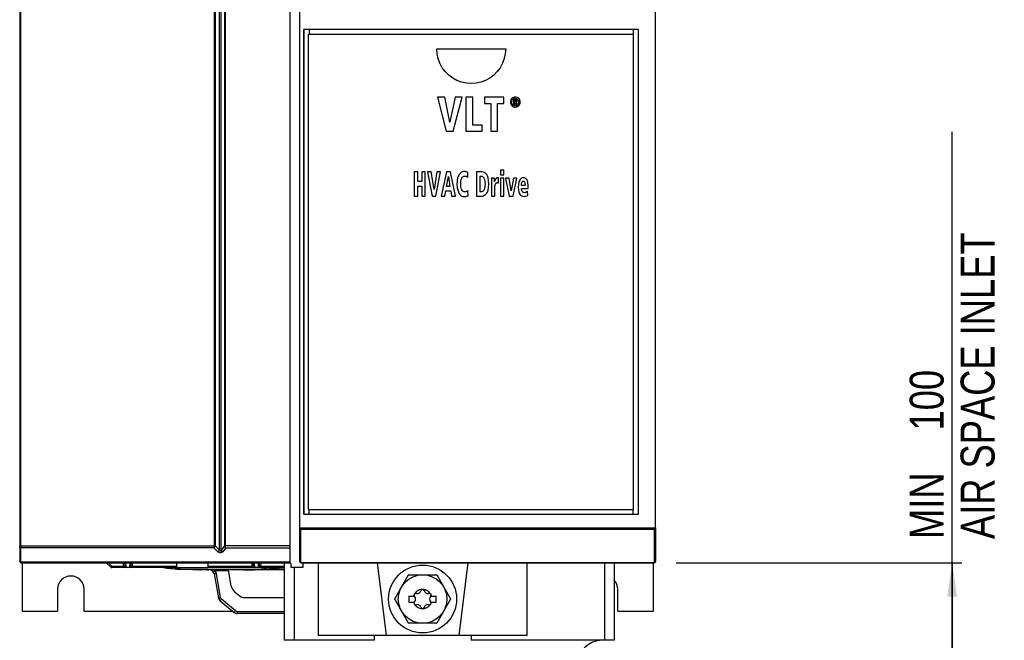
# Model space of a CAD drawing. Extents: x 0 to 594, y 0 to 420.
# Tile 3 of 38: x 54 to 155, y 149 to 213. Entities that reach past the tile are written whole.
import ezdxf

# ---------------------------------------------------------------- set-up
doc = ezdxf.new("R2010")
doc.units = 0
doc.header["$LTSCALE"] = 32.67
doc.layers.get('0').update_dxf_attribs({"linetype": 'CONTINUOUS'})
doc.styles.get("Standard").update_dxf_attribs({"font": 'txt', "width": 0.8})
doc.dimstyles.get("Standard").update_dxf_attribs({"dimtxt": 2.5, "dimasz": 2.5, "dimexe": 1.25, "dimexo": 0.625, "dimtad": 1, "dimcen": 2.5, "dimazin": 3, "dimtfac": 1, "dimtmove": 0, "dimatfit": 3})

# ---------------------------------------------------------------- blocks, each defined once
blk = doc.blocks.new('_FILLED')
at = {"color": 0, "linetype": 'BYBLOCK'}
blk.add_solid([(0, 0), (-1, 0.143), (-1, -0.143)], dxfattribs=at)
blk = doc.blocks.new('*D1')
at = {"color": 2, "linetype": 'CONTINUOUS'}
for p, q in [((149.99, 131.78), (149.99, 201.17)), ((121.55, 156.73), (150.99, 156.73)), ((149.99, 156.73), (149.99, 131.78)), ((149.99, 106.83), (149.99, 131.78)), ((143.03, 106.83), (150.99, 106.83))]:
    blk.add_line(p, q, dxfattribs=at)
at = {"color": 2, "linetype": 'CONTINUOUS', "xscale": 3.5, "yscale": 3.5, "zscale": 3.5}
for p, rotation in [((149.99, 156.73), 90), ((149.99, 106.83), 270)]:
    blk.add_blockref('_FILLED', p, dxfattribs=dict(at, rotation=rotation))
at = {"color": 5, "linetype": 'CONTINUOUS', "width": 0.8}
for s, p in [('AIR SPACE INLET', (154.36, 159.17)), ('100', (149.11, 170.37)), ('MIN ', (149.11, 159.17))]:
    blk.add_text(s, height=3.5, rotation=90, dxfattribs=at).set_placement(p)

msp = doc.modelspace()

# ---------------------------------------------------------------- linework, layer by layer
at = {"color": 7, "linetype": 'CONTINUOUS'}
for p, q in [((53.888, 279.609), (53.888, 156.859)), ((81.758, 156.734), (81.758, 279.609)), ((82.758, 160.364), (82.758, 279.609)), ((119.403, 160.364), (119.403, 279.609)), ((83.159, 161.731), (83.159, 211.737)), ((117.658, 211.737), (83.159, 211.737)), ((83.164, 211.737), (83.164, 161.731)), ((83.658, 162.234), (83.658, 211.234)), ((83.658, 211.234), (117.158, 211.234)), ((117.158, 162.234), (117.158, 211.234)), ((117.658, 161.731), (117.658, 211.737)), ((96.876, 209.734), (103.973, 209.734)), ((97.693, 204.734), (96.942, 204.734)), ((96.942, 204.734), (97.828, 201.234)), ((98.217, 202.18), (97.693, 204.734)), ((98.761, 204.734), (98.217, 202.18)), ((98.578, 201.234), (99.477, 204.734)), ((99.477, 204.734), (98.761, 204.734)), ((100.573, 204.734), (99.879, 204.734)), ((99.879, 204.734), (99.879, 201.234)), ((100.573, 201.864), (100.573, 204.734)), ((103.776, 204.734), (101.786, 204.734)), ((101.786, 204.734), (101.786, 204.102)), ((101.786, 204.102), (102.433, 204.102)), ((102.433, 204.102), (102.433, 201.234)), ((103.127, 204.102), (103.776, 204.102)), ((103.127, 201.234), (103.127, 204.102)), ((103.776, 204.102), (103.776, 204.734)), ((104.963, 204.515), (104.77, 204.515)), ((104.77, 204.515), (104.77, 203.96)), ((104.88, 204.421), (104.952, 204.421)), ((104.88, 204.289), (104.88, 204.421)), ((104.964, 204.289), (104.88, 204.289)), ((104.88, 204.196), (104.929, 204.196)), ((104.88, 203.96), (104.88, 204.196)), ((104.929, 204.196), (105.049, 203.96)), ((105.177, 203.96), (105.041, 204.201)), ((104.77, 203.96), (104.88, 203.96)), ((105.049, 203.96), (105.177, 203.96)), ((97.828, 201.234), (98.578, 201.234)), ((99.879, 201.234), (101.56, 201.234)), ((101.56, 201.864), (100.573, 201.864)), ((101.56, 201.234), (101.56, 201.864)), ((102.433, 201.234), (103.127, 201.234)), ((94.929, 197.034), (94.558, 197.034)), ((94.558, 197.034), (94.558, 194.534)), ((94.929, 196.037), (94.929, 197.034)), ((95.69, 197.034), (95.32, 197.034)), ((95.32, 197.034), (95.32, 196.037)), ((95.69, 194.534), (95.69, 197.034)), ((96.308, 197.034), (95.908, 197.034)), ((95.908, 197.034), (96.381, 194.534)), ((96.588, 195.209), (96.308, 197.034)), ((96.879, 197.034), (96.588, 195.209)), ((96.781, 194.534), (97.261, 197.034)), ((97.261, 197.034), (96.879, 197.034)), ((97.868, 197.034), (97.339, 194.534)), ((98.278, 197.034), (97.868, 197.034)), ((98.787, 194.534), (98.278, 197.034)), ((100.069, 196.467), (100.087, 196.955)), ((101.524, 197.034), (100.96, 197.034)), ((100.96, 197.034), (100.96, 194.534)), ((103.788, 197.221), (103.431, 197.221)), ((103.431, 197.221), (103.431, 196.721)), ((103.788, 196.721), (103.788, 197.221)), ((95.32, 196.037), (94.929, 196.037)), ((97.877, 195.514), (98.071, 196.555)), ((98.071, 196.555), (98.234, 195.514)), ((101.331, 196.597), (101.427, 196.597)), ((101.331, 194.97), (101.331, 196.597)), ((102.821, 196.401), (102.494, 196.401)), ((102.504, 196.011), (102.504, 194.534)), ((102.832, 196.063), (102.821, 196.401)), ((103.218, 196.429), (103.166, 196.429)), ((103.218, 195.906), (103.218, 196.429)), ((103.431, 196.721), (103.788, 196.721)), ((103.788, 196.401), (103.431, 196.401)), ((103.431, 196.401), (103.431, 194.534)), ((103.788, 194.534), (103.788, 196.401)), ((104.329, 196.401), (103.956, 196.401)), ((103.956, 196.401), (104.325, 194.534)), ((104.548, 195.068), (104.329, 196.401)), ((104.768, 196.401), (104.548, 195.068)), ((104.748, 194.534), (105.119, 196.401)), ((105.119, 196.401), (104.768, 196.401)), ((94.929, 195.573), (95.32, 195.573)), ((94.929, 194.534), (94.929, 195.573)), ((95.32, 195.573), (95.32, 194.534)), ((97.699, 194.534), (97.808, 195.092)), ((97.808, 195.092), (98.307, 195.092)), ((98.234, 195.514), (97.877, 195.514)), ((98.307, 195.092), (98.405, 194.534)), ((100.092, 194.58), (100.078, 195.103)), ((101.449, 194.97), (101.331, 194.97)), ((102.862, 194.534), (102.862, 195.369)), ((105.976, 195.624), (105.604, 195.624)), ((105.604, 195.318), (106.303, 195.318)), ((106.24, 194.611), (106.232, 195.038)), ((106.303, 195.318), (106.303, 195.453)), ((94.558, 194.534), (94.929, 194.534)), ((95.32, 194.534), (95.69, 194.534)), ((96.381, 194.534), (96.781, 194.534)), ((97.339, 194.534), (97.699, 194.534)), ((98.405, 194.534), (98.787, 194.534)), ((100.96, 194.534), (101.477, 194.534)), ((102.504, 194.534), (102.862, 194.534)), ((103.431, 194.534), (103.788, 194.534)), ((104.325, 194.534), (104.748, 194.534)), ((83.159, 161.731), (117.658, 161.731)), ((83.658, 162.234), (117.158, 162.234)), ((82.758, 156.859), (82.758, 160.314)), ((82.795, 160.264), (82.767, 160.314)), ((119.365, 160.264), (119.394, 160.314)), ((119.403, 160.314), (119.403, 156.859)), ((54.013, 156.734), (81.758, 156.734)), ((54.158, 156.734), (54.158, 151.734)), ((62.815, 156.734), (63.271, 156.278)), ((64.697, 156.734), (64.716, 156.376)), ((65.35, 156.376), (65.369, 156.734)), ((70.09, 156.264), (70.089, 156.734)), ((73.289, 156.734), (73.29, 156.264)), ((77.947, 156.734), (77.966, 156.376)), ((78.6, 156.376), (78.619, 156.734)), ((81.158, 156.734), (81.158, 148.734)), ((81.818, 156.634), (81.818, 156.334)), ((82.883, 156.734), (119.278, 156.734)), ((83.068, 156.734), (83.068, 156.234)), ((84.658, 156.734), (84.658, 149.234)), ((90.737, 156.734), (91.658, 149.234)), ((100.079, 156.734), (99.158, 149.234)), ((106.158, 156.734), (106.158, 149.234)), ((115.158, 156.734), (115.158, 148.734)), ((119.158, 156.734), (119.158, 151.734)), ((70.09, 156.234), (63.377, 156.234)), ((68.722, 156.234), (68.865, 156.211)), ((68.865, 156.211), (69.839, 156.1)), ((70.075, 156.08), (70.044, 156.082)), ((70.09, 156.264), (70.09, 156.237)), ((70.09, 156.237), (73.29, 156.237)), ((70.203, 156.07), (70.181, 156.072)), ((70.296, 156.062), (70.203, 156.07)), ((70.217, 156.07), (77.463, 156.07)), ((70.417, 156.054), (70.296, 156.062)), ((72.417, 155.985), (71.743, 155.994)), ((81.158, 155.984), (72.417, 155.986)), ((72.5, 155.985), (72.417, 155.985)), ((73.29, 156.264), (73.29, 156.237)), ((81.158, 156.234), (73.29, 156.234)), ((73.937, 155.571), (74.371, 153.109)), ((75.699, 154.319), (75.405, 155.984)), ((77.236, 155.984), (77.37, 155.985)), ((77.374, 155.985), (77.975, 155.995)), ((77.463, 156.07), (77.539, 156.07)), ((77.975, 155.995), (78.576, 156.021)), ((78.576, 156.021), (79.062, 156.054)), ((79.062, 156.054), (79.079, 156.055)), ((79.079, 156.055), (79.146, 156.06)), ((79.146, 156.06), (79.181, 156.062)), ((79.18, 156.062), (79.243, 156.065)), ((81.158, 156.07), (79.552, 156.07)), ((80.154, 156.179), (80.182, 156.184)), ((80.182, 156.184), (80.466, 156.234)), ((83.068, 156.234), (81.918, 156.234)), ((92.533, 153.005), (93.953, 155.464)), ((93.988, 155.484), (96.828, 155.484)), ((96.863, 155.464), (98.283, 153.005)), ((57.783, 153.984), (57.783, 151.734)), ((60.533, 151.734), (60.533, 153.984)), ((76.041, 153.726), (76.468, 153.368)), ((94.008, 153.297), (94.544, 153.297)), ((94.008, 153.297), (94.008, 152.672)), ((96.271, 153.297), (96.808, 153.297)), ((96.808, 152.672), (96.808, 153.297)), ((115.533, 151.734), (115.533, 153.984)), ((74.542, 152.813), (75.987, 151.601)), ((77.111, 153.134), (81.158, 153.134)), ((93.953, 150.505), (92.533, 152.964)), ((94.008, 152.672), (94.544, 152.672)), ((96.271, 152.672), (96.808, 152.672)), ((98.283, 152.964), (96.863, 150.505)), ((54.158, 151.734), (57.783, 151.734)), ((60.533, 151.734), (75.828, 151.734)), ((81.158, 151.484), (76.308, 151.484)), ((115.533, 151.734), (119.158, 151.734)), ((96.828, 150.484), (93.988, 150.484)), ((106.158, 149.234), (84.658, 149.234)), ((90.408, 149.234), (90.408, 148.734)), ((100.408, 149.234), (100.408, 148.734)), ((90.408, 148.734), (81.158, 148.734)), ((115.158, 148.734), (100.408, 148.734))]:
    msp.add_line(p, q, dxfattribs=at)
at = {"color": 9, "linetype": 'CONTINUOUS'}
for p, q in [((53.976, 279.609), (53.976, 158.438)), ((74.028, 279.609), (74.028, 158.486)), ((74.497, 158.042), (74.497, 279.609)), ((74.638, 158.042), (74.638, 279.609)), ((74.983, 279.609), (74.983, 158.486)), ((75.05, 279.609), (75.05, 158.488)), ((83.72, 211.737), (83.72, 211.234)), ((117.1, 211.737), (117.1, 211.234)), ((83.72, 161.731), (83.72, 162.234)), ((117.1, 161.731), (117.1, 162.234)), ((82.767, 160.314), (119.394, 160.314)), ((82.876, 160.2), (119.285, 160.2)), ((82.876, 156.746), (82.876, 160.2)), ((119.285, 160.2), (119.285, 156.746)), ((73.945, 158.438), (53.941, 158.438)), ((73.953, 158.486), (74.028, 158.486)), ((74.497, 158.042), (74.028, 158.486)), ((74.983, 158.486), (74.638, 158.042)), ((74.983, 158.486), (75.001, 158.487)), ((75.001, 158.487), (75.05, 158.488)), ((81.758, 158.488), (75.05, 158.488)), ((73.901, 158.267), (53.986, 158.267)), ((53.986, 158.267), (53.986, 156.813)), ((74.319, 157.87), (73.901, 158.267)), ((75.094, 158.231), (74.813, 157.87)), ((81.758, 158.231), (75.094, 158.231)), ((53.895, 156.869), (53.888, 156.898)), ((53.986, 156.813), (81.758, 156.813)), ((63.377, 156.376), (63.019, 156.734)), ((63.377, 156.376), (64.566, 156.376)), ((63.377, 156.376), (63.377, 156.234)), ((64.547, 156.734), (64.566, 156.376)), ((64.566, 156.376), (64.566, 156.234)), ((64.866, 156.278), (64.842, 156.734)), ((64.866, 156.278), (65.2, 156.278)), ((64.866, 156.278), (64.866, 156.234)), ((65.224, 156.734), (65.2, 156.278)), ((65.2, 156.278), (65.256, 156.284)), ((65.2, 156.234), (65.2, 156.278)), ((65.499, 156.376), (65.517, 156.734)), ((65.499, 156.376), (70.089, 156.376)), ((73.289, 156.376), (77.815, 156.376)), ((77.796, 156.734), (77.815, 156.376)), ((78.116, 156.278), (78.092, 156.734)), ((78.116, 156.278), (78.45, 156.278)), ((78.116, 156.278), (78.116, 156.234)), ((78.474, 156.734), (78.45, 156.278)), ((78.45, 156.278), (78.506, 156.284)), ((78.45, 156.234), (78.45, 156.278)), ((78.75, 156.376), (78.768, 156.734)), ((78.75, 156.376), (81.158, 156.376)), ((78.75, 156.234), (78.75, 156.376)), ((82.876, 156.746), (119.285, 156.746)), ((114.158, 156.734), (114.158, 148.734)), ((68.747, 156.234), (69.097, 156.182)), ((68.91, 156.205), (68.865, 156.211)), ((69.196, 156.198), (69.097, 156.182)), ((69.248, 156.234), (69.196, 156.198)), ((69.671, 156.119), (69.857, 156.102)), ((70.174, 156.08), (78.892, 156.08)), ((70.217, 156.072), (70.181, 156.072)), ((70.181, 156.072), (70.217, 156.07)), ((70.417, 156.054), (70.51, 156.07)), ((72.721, 156.008), (72.687, 155.984)), ((72.748, 156.07), (72.721, 156.008)), ((73.658, 155.974), (73.45, 155.984)), ((75.422, 155.889), (74.038, 155.889)), ((74.593, 153.137), (74.159, 155.598)), ((76.934, 155.984), (77.236, 155.984)), ((77.297, 155.986), (77.674, 155.992)), ((77.37, 155.985), (77.374, 155.985)), ((77.444, 156.072), (77.539, 156.07)), ((77.451, 156.07), (77.444, 156.072)), ((77.674, 155.992), (78.07, 156.004)), ((77.923, 156.057), (77.998, 156.054)), ((77.925, 155.994), (77.975, 155.995)), ((77.998, 155.984), (77.984, 155.996)), ((77.998, 156.054), (78.011, 156.051)), ((78.473, 156.016), (79.025, 156.054)), ((79.025, 156.054), (79.065, 156.057)), ((79.025, 156.054), (79.062, 156.054)), ((79.065, 156.057), (79.11, 156.06)), ((79.11, 156.06), (79.146, 156.06)), ((79.158, 156.085), (79.158, 156.062)), ((79.158, 156.062), (79.18, 156.063)), ((79.158, 156.062), (79.18, 156.062)), ((79.243, 156.065), (79.28, 156.067)), ((79.373, 156.1), (80.073, 156.194)), ((79.553, 156.072), (79.552, 156.07)), ((80.073, 156.194), (80.292, 156.234)), ((80.41, 156.234), (80.12, 156.182)), ((80.182, 156.184), (80.12, 156.182)), ((80.521, 156.08), (81.158, 156.08)), ((82.158, 156.234), (82.158, 148.734)), ((76.131, 151.762), (74.687, 152.974)), ((76.308, 151.697), (81.158, 151.697)), ((76.308, 151.697), (76.308, 151.484))]:
    msp.add_line(p, q, dxfattribs=at)
for points in [[(73.953, 158.486), (73.953, 279.622), (73.953, 279.636), (73.953, 279.649), (73.954, 279.661), (73.954, 279.673), (73.955, 279.684), (73.955, 279.695), (73.956, 279.704), (73.957, 279.713), (73.958, 279.72), (73.958, 279.725), (73.959, 279.73), (73.96, 279.733), (73.962, 279.734)], [(53.888, 158.437), (53.894, 158.438), (53.941, 158.438)], [(53.986, 158.267), (53.947, 158.278), (53.915, 158.298), (53.895, 158.323), (53.888, 158.353)], [(53.976, 158.438), (53.977, 158.376), (53.981, 158.318), (53.986, 158.267)], [(73.901, 158.267), (73.908, 158.29), (73.914, 158.314), (73.92, 158.336), (73.926, 158.358), (73.931, 158.379), (73.936, 158.399), (73.94, 158.418), (73.945, 158.438)], [(74.004, 158.416), (73.994, 158.398), (73.984, 158.38), (73.974, 158.363), (73.962, 158.345), (73.948, 158.326), (73.934, 158.306), (73.918, 158.286), (73.901, 158.267)], [(73.945, 158.438), (73.949, 158.452), (73.952, 158.468), (73.953, 158.486)], [(73.945, 158.438), (73.965, 158.43), (73.985, 158.423), (74.004, 158.416)], [(74.028, 158.486), (74.022, 158.46), (74.014, 158.437), (74.004, 158.416)], [(75.094, 158.231), (75.057, 158.284), (75.027, 158.338), (75.006, 158.391), (74.991, 158.441), (74.983, 158.486)], [(75.05, 158.488), (75.051, 158.444), (75.055, 158.395), (75.064, 158.342), (75.076, 158.287), (75.094, 158.231)], [(74.319, 157.87), (74.369, 157.902), (74.417, 157.943), (74.461, 157.991), (74.497, 158.042)], [(74.813, 157.87), (74.796, 157.85), (74.778, 157.833), (74.759, 157.817), (74.739, 157.803), (74.716, 157.791), (74.691, 157.779), (74.662, 157.77), (74.629, 157.763), (74.592, 157.759), (74.553, 157.76), (74.516, 157.766), (74.48, 157.775), (74.445, 157.787), (74.412, 157.803), (74.381, 157.822), (74.35, 157.844), (74.319, 157.87)], [(74.638, 158.042), (74.633, 158.022), (74.628, 158.004), (74.622, 157.989), (74.616, 157.975), (74.61, 157.962), (74.603, 157.951), (74.595, 157.941), (74.585, 157.934), (74.575, 157.931), (74.563, 157.932), (74.553, 157.937), (74.542, 157.946), (74.533, 157.959), (74.523, 157.974), (74.514, 157.993), (74.505, 158.015), (74.497, 158.042)], [(74.813, 157.87), (74.758, 157.902), (74.708, 157.943), (74.667, 157.991), (74.638, 158.042)], [(53.986, 156.813), (53.947, 156.824), (53.915, 156.843), (53.895, 156.869)], [(53.986, 156.813), (53.992, 156.779), (53.998, 156.755), (54.005, 156.739), (54.013, 156.734)], [(63.271, 156.278), (63.28, 156.284), (63.303, 156.305)], [(63.303, 156.305), (63.337, 156.337), (63.377, 156.376)], [(64.716, 156.376), (64.705, 156.374), (64.672, 156.373), (64.624, 156.374), (64.566, 156.376)], [(64.716, 156.376), (64.729, 156.337), (64.762, 156.305), (64.81, 156.284), (64.866, 156.278)], [(65.256, 156.284), (65.304, 156.305), (65.337, 156.337), (65.35, 156.376)], [(65.499, 156.376), (65.441, 156.374), (65.393, 156.373), (65.361, 156.374), (65.35, 156.376)], [(65.497, 156.234), (65.498, 156.253), (65.498, 156.305), (65.499, 156.376)], [(77.815, 156.376), (77.815, 156.305), (77.815, 156.253), (77.814, 156.234)], [(77.966, 156.376), (77.955, 156.374), (77.922, 156.373), (77.873, 156.374), (77.815, 156.376)], [(77.966, 156.376), (77.979, 156.337), (78.012, 156.305), (78.06, 156.284), (78.116, 156.278)], [(78.506, 156.284), (78.554, 156.305), (78.587, 156.337), (78.6, 156.376)], [(78.75, 156.376), (78.692, 156.374), (78.643, 156.373), (78.611, 156.374), (78.6, 156.376)], [(82.758, 156.859), (82.767, 156.817), (82.792, 156.781), (82.83, 156.756), (82.876, 156.746)], [(82.876, 156.746), (82.878, 156.739), (82.88, 156.735), (82.883, 156.734)], [(119.285, 156.746), (119.283, 156.739), (119.28, 156.735), (119.278, 156.734)], [(119.285, 156.746), (119.305, 156.748), (119.326, 156.755)], [(119.326, 156.755), (119.347, 156.765), (119.367, 156.78), (119.385, 156.801), (119.398, 156.827), (119.403, 156.859)], [(69.097, 156.182), (69.272, 156.161), (69.469, 156.139), (69.671, 156.119)], [(69.857, 156.102), (70.01, 156.09), (70.12, 156.082), (70.174, 156.08)], [(69.879, 156.228), (70.011, 156.126), (70.174, 156.08)], [(72.417, 155.985), (72.506, 156.006), (72.585, 156.067), (72.588, 156.07)], [(74.038, 155.889), (73.856, 155.945), (73.658, 155.974)], [(73.854, 155.772), (73.869, 155.778), (73.908, 155.802), (73.967, 155.84), (74.038, 155.889)], [(74.159, 155.598), (74.076, 155.584), (74.005, 155.575), (73.956, 155.57), (73.937, 155.571)], [(74.159, 155.598), (74.133, 155.701), (74.092, 155.799), (74.038, 155.889)], [(74.512, 156.07), (74.512, 156.07), (74.608, 156.006), (74.715, 155.984)], [(76.934, 155.984), (76.828, 156.006), (76.735, 156.067), (76.732, 156.07)], [(77.613, 156.069), (77.638, 156.07), (77.684, 156.067)], [(77.751, 156.065), (77.829, 156.063), (77.871, 156.06)], [(78.07, 156.004), (77.942, 156.041), (77.924, 156.057)], [(78.045, 156.048), (78.127, 156.042), (78.204, 156.031), (78.22, 156.02), (78.173, 156.011), (78.07, 156.004)], [(78.892, 156.08), (78.887, 156.123), (78.883, 156.219), (78.883, 156.234)], [(78.892, 156.08), (78.983, 156.081), (79.072, 156.082), (79.158, 156.085)], [(79.022, 156.234), (79.024, 156.228), (79.086, 156.129), (79.158, 156.085)], [(79.143, 156.234), (79.242, 156.143), (79.373, 156.1)], [(79.158, 156.085), (79.237, 156.089), (79.309, 156.094), (79.373, 156.1)], [(79.28, 156.067), (79.414, 156.071), (79.473, 156.07)], [(80.12, 156.182), (80.016, 156.161), (79.969, 156.139), (79.984, 156.119), (80.057, 156.102), (80.179, 156.09), (80.339, 156.082), (80.521, 156.08)], [(80.566, 156.234), (80.565, 156.228), (80.545, 156.126), (80.521, 156.08)], [(74.371, 153.109), (74.388, 153.108), (74.434, 153.112), (74.506, 153.122), (74.593, 153.137)], [(74.687, 152.974), (74.634, 152.911), (74.588, 152.86), (74.556, 152.825), (74.542, 152.813)], [(74.687, 152.974), (74.643, 153.02), (74.611, 153.076), (74.593, 153.137)], [(75.987, 151.601), (75.999, 151.611), (76.03, 151.644), (76.076, 151.697), (76.131, 151.762)], [(76.308, 151.697), (76.245, 151.705), (76.185, 151.727), (76.131, 151.762)]]:
    msp.add_lwpolyline(points, dxfattribs=at)
at = {"color": 7, "linetype": 'CONTINUOUS'}
for points in [[(103.973, 209.734), (103.937, 209.221), (103.828, 208.717), (103.649, 208.235), (103.405, 207.784), (103.101, 207.375), (102.741, 207.013), (102.337, 206.708), (101.894, 206.464), (101.423, 206.287), (100.934, 206.179), (100.429, 206.141), (99.921, 206.178), (99.425, 206.287), (98.954, 206.464), (98.511, 206.708), (98.107, 207.013), (97.748, 207.375), (97.444, 207.784), (97.199, 208.235), (97.021, 208.717), (96.912, 209.221), (96.876, 209.734)], [(104.609, 204.602), (104.545, 204.523), (104.501, 204.438), (104.473, 204.344), (104.462, 204.234)], [(104.462, 204.234), (104.473, 204.126), (104.501, 204.032), (104.545, 203.947), (104.608, 203.869)], [(104.605, 204.234), (104.619, 204.351), (104.655, 204.443), (104.709, 204.518)], [(104.709, 203.95), (104.655, 204.026), (104.62, 204.117), (104.605, 204.234)], [(104.963, 204.749), (104.86, 204.74), (104.769, 204.712), (104.687, 204.667), (104.609, 204.602)], [(104.709, 204.518), (104.764, 204.567), (104.822, 204.6), (104.887, 204.62), (104.963, 204.627)], [(104.952, 204.421), (104.978, 204.42), (105.001, 204.417), (105.023, 204.412)], [(105.319, 204.601), (105.242, 204.666), (105.16, 204.712), (105.069, 204.739), (104.963, 204.749)], [(104.963, 204.627), (105.039, 204.62), (105.104, 204.599), (105.163, 204.566), (105.218, 204.517)], [(105.115, 204.479), (105.079, 204.497), (105.029, 204.51), (104.963, 204.515)], [(105.034, 204.302), (105.016, 204.295), (104.993, 204.29), (104.964, 204.289)], [(105.023, 204.412), (105.041, 204.401), (105.052, 204.385), (105.057, 204.36)], [(105.057, 204.36), (105.054, 204.332), (105.046, 204.313), (105.034, 204.302)], [(105.041, 204.201), (105.077, 204.209), (105.106, 204.222), (105.131, 204.241)], [(105.167, 204.349), (105.16, 204.41), (105.142, 204.451), (105.115, 204.479)], [(105.131, 204.241), (105.149, 204.265), (105.162, 204.299), (105.167, 204.349)], [(105.218, 204.517), (105.272, 204.442), (105.306, 204.351), (105.319, 204.234)], [(105.319, 204.234), (105.306, 204.117), (105.271, 204.026), (105.218, 203.951)], [(105.462, 204.234), (105.453, 204.344), (105.425, 204.438), (105.382, 204.523), (105.319, 204.601)], [(105.32, 203.869), (105.382, 203.948), (105.426, 204.032), (105.453, 204.126), (105.462, 204.234)], [(104.608, 203.869), (104.687, 203.802), (104.769, 203.757), (104.859, 203.729), (104.963, 203.719)], [(104.963, 203.84), (104.888, 203.848), (104.823, 203.868), (104.764, 203.901), (104.709, 203.95)], [(105.218, 203.951), (105.162, 203.902), (105.103, 203.868), (105.038, 203.848), (104.963, 203.84)], [(104.963, 203.719), (105.069, 203.73), (105.16, 203.758), (105.243, 203.803), (105.32, 203.869)], [(99.668, 197.078), (99.58, 197.07), (99.492, 197.042), (99.4, 196.99), (99.301, 196.907), (99.194, 196.78)], [(99.829, 197.067), (99.781, 197.073), (99.728, 197.077), (99.668, 197.078)], [(99.946, 197.034), (99.909, 197.048), (99.87, 197.059), (99.829, 197.067)], [(100.087, 196.955), (100.055, 196.979), (100.009, 197.005), (99.946, 197.034)], [(102.014, 196.754), (101.889, 196.892), (101.77, 196.975), (101.651, 197.02), (101.524, 197.034)], [(99.023, 196.388), (98.988, 196.224), (98.964, 196.029), (98.956, 195.795)], [(99.194, 196.78), (99.132, 196.681), (99.075, 196.551), (99.023, 196.388)], [(99.336, 195.787), (99.351, 196.053), (99.391, 196.249), (99.447, 196.393)], [(99.447, 196.393), (99.502, 196.481), (99.558, 196.541), (99.616, 196.579), (99.677, 196.601), (99.745, 196.609)], [(99.745, 196.609), (99.833, 196.603), (99.9, 196.585), (99.95, 196.56)], [(99.95, 196.56), (100, 196.526), (100.039, 196.495), (100.069, 196.467)], [(101.427, 196.597), (101.522, 196.584), (101.6, 196.55), (101.669, 196.492), (101.734, 196.399), (101.789, 196.258), (101.83, 196.052), (101.845, 195.76)], [(102.231, 195.762), (102.212, 196.145), (102.162, 196.423), (102.094, 196.619), (102.014, 196.754)], [(102.494, 196.401), (102.5, 196.297), (102.503, 196.167), (102.504, 196.011)], [(102.891, 196.209), (102.852, 196.111), (102.832, 196.063)], [(102.952, 196.325), (102.93, 196.291), (102.91, 196.252), (102.891, 196.209)], [(102.904, 195.751), (102.923, 195.806), (102.947, 195.849), (102.974, 195.882)], [(103.04, 196.403), (103.007, 196.382), (102.978, 196.356), (102.952, 196.325)], [(102.974, 195.882), (103.006, 195.907), (103.046, 195.923), (103.097, 195.928)], [(103.166, 196.429), (103.114, 196.425), (103.073, 196.416), (103.04, 196.403)], [(103.097, 195.928), (103.14, 195.926), (103.18, 195.918), (103.218, 195.906)], [(105.399, 196.143), (105.329, 195.964), (105.281, 195.745), (105.263, 195.474)], [(105.789, 196.428), (105.695, 196.415), (105.614, 196.384), (105.539, 196.333), (105.467, 196.256), (105.399, 196.143)], [(105.609, 195.743), (105.613, 195.791), (105.62, 195.841), (105.63, 195.893)], [(105.63, 195.893), (105.645, 195.947), (105.663, 195.992), (105.685, 196.029)], [(105.685, 196.029), (105.712, 196.058), (105.745, 196.076), (105.789, 196.082)], [(105.918, 196.413), (105.864, 196.422), (105.821, 196.427), (105.789, 196.428)], [(105.789, 196.082), (105.829, 196.077), (105.862, 196.063), (105.891, 196.038), (105.917, 196), (105.938, 195.944)], [(106.089, 196.308), (106.025, 196.363), (105.968, 196.397), (105.918, 196.413)], [(105.938, 195.944), (105.958, 195.854), (105.971, 195.749), (105.976, 195.624)], [(106.24, 196.019), (106.19, 196.153), (106.14, 196.246), (106.089, 196.308)], [(106.303, 195.453), (106.295, 195.694), (106.272, 195.88), (106.24, 196.019)], [(98.956, 195.795), (98.986, 195.377), (99.06, 195.071), (99.162, 194.846)], [(99.162, 194.846), (99.263, 194.701), (99.363, 194.605), (99.465, 194.543), (99.573, 194.507), (99.695, 194.494)], [(99.456, 195.194), (99.397, 195.338), (99.354, 195.531), (99.336, 195.787)], [(99.752, 194.971), (99.69, 194.979), (99.631, 195), (99.574, 195.039), (99.515, 195.101), (99.456, 195.194)], [(99.972, 195.027), (99.916, 194.999), (99.845, 194.979), (99.752, 194.971)], [(100.078, 195.103), (100.056, 195.085), (100.022, 195.06), (99.972, 195.027)], [(101.751, 195.198), (101.702, 195.108), (101.65, 195.047), (101.592, 195.006), (101.527, 194.98), (101.449, 194.97)], [(101.845, 195.76), (101.832, 195.526), (101.798, 195.342), (101.751, 195.198)], [(102.007, 194.826), (102.09, 194.963), (102.16, 195.153), (102.211, 195.412), (102.231, 195.762)], [(102.862, 195.369), (102.863, 195.437), (102.866, 195.505), (102.872, 195.573)], [(102.872, 195.573), (102.88, 195.638), (102.89, 195.697), (102.904, 195.751)], [(105.263, 195.474), (105.283, 195.174), (105.335, 194.947), (105.408, 194.776)], [(105.604, 195.624), (105.604, 195.654), (105.606, 195.693), (105.609, 195.743)], [(105.676, 195.022), (105.638, 195.106), (105.613, 195.203), (105.604, 195.318)], [(105.898, 194.89), (105.825, 194.901), (105.767, 194.925), (105.719, 194.964), (105.676, 195.022)], [(105.991, 194.902), (105.959, 194.895), (105.928, 194.891), (105.898, 194.89)], [(106.08, 194.936), (106.053, 194.923), (106.023, 194.912), (105.991, 194.902)], [(106.232, 195.038), (106.188, 195.004), (106.138, 194.97), (106.08, 194.936)], [(99.695, 194.494), (99.796, 194.498), (99.879, 194.51), (99.946, 194.525)], [(99.946, 194.525), (100.009, 194.545), (100.057, 194.563), (100.092, 194.58)], [(101.477, 194.534), (101.593, 194.545), (101.7, 194.576), (101.802, 194.63), (101.904, 194.71), (102.007, 194.826)], [(105.408, 194.776), (105.476, 194.677), (105.552, 194.605), (105.638, 194.554), (105.739, 194.522), (105.864, 194.51)], [(105.864, 194.51), (105.99, 194.52), (106.114, 194.553), (106.24, 194.611)], [(82.758, 160.364), (82.759, 160.347), (82.762, 160.33), (82.767, 160.314)], [(119.394, 160.314), (119.399, 160.33), (119.402, 160.347), (119.403, 160.364)], [(82.876, 160.2), (82.834, 160.225), (82.795, 160.264)], [(119.285, 160.2), (119.327, 160.225), (119.365, 160.264)], [(70.044, 156.082), (69.963, 156.089), (69.839, 156.1)], [(71.743, 155.994), (71.082, 156.016), (70.417, 156.054)], [(77.539, 156.07), (77.613, 156.069), (77.684, 156.067), (77.751, 156.065), (77.813, 156.063), (77.871, 156.06), (77.923, 156.057), (77.97, 156.054)], [(77.97, 156.054), (78.011, 156.051), (78.045, 156.048), (78.073, 156.045), (78.094, 156.043), (78.107, 156.041), (78.11, 156.041)], [(79.243, 156.065), (79.353, 156.068), (79.473, 156.07), (79.552, 156.07)], [(80.138, 156.177), (80.133, 156.175), (80.137, 156.176), (80.154, 156.179)]]:
    msp.add_lwpolyline(points, dxfattribs=at)
for radius in [3.5, 2.5]:
    msp.add_circle((95.408, 152.984), radius, dxfattribs=at)
for centre, radius, start, end in [((54.013, 156.859), 0.125, 180, 270), ((63.377, 156.384), 0.15, 225, 270), ((64.866, 156.384), 0.15, 183, 270), ((65.2, 156.384), 0.15, 270, 357), ((78.116, 156.384), 0.15, 183, 270), ((78.45, 156.384), 0.15, 270, 357), ((81.718, 156.634), 0.1, 0, 90), ((81.918, 156.334), 0.1, 180, 270), ((82.883, 156.859), 0.125, 180, 270), ((119.278, 156.859), 0.125, 270, 360), ((59.158, 153.984), 1.375, 0, 180), ((72.408, 184.526), 28.542, 265.16272, 265.76157), ((73.358, 156.434), 0.45, 234.28165, 270), ((73.445, 155.484), 0.5, 10, 90.21839), ((95.408, 152.984), 2.875, 119.59185, 120.40815), ((95.408, 152.984), 2.875, 59.59185, 60.40815), ((76.684, 154.493), 1, 190, 230), ((114.158, 153.984), 1.375, 0, 43.14153), ((77.111, 154.134), 1, 230, 270), ((95.408, 152.984), 0.988, 18.44872, 161.55128), ((94.724, 153.379), 0.198, 73.63362, 226.36638), ((94.347, 152.984), 0.348, 313.63362, 46.36638), ((94.877, 153.903), 0.348, 253.63362, 346.36638), ((95.408, 153.774), 0.198, 13.63362, 166.36638), ((95.938, 153.903), 0.348, 193.63362, 286.36638), ((96.092, 153.379), 0.198, 313.63362, 106.36638), ((96.469, 152.984), 0.348, 133.63362, 226.36638), ((74.864, 153.196), 0.5, 190, 230), ((95.408, 152.984), 2.875, 179.59185, 180.40815), ((95.408, 152.984), 0.988, 198.44872, 341.55128), ((94.724, 152.589), 0.198, 133.63362, 286.36638), ((94.877, 152.065), 0.348, 13.63362, 106.36638), ((95.938, 152.065), 0.348, 73.63362, 166.36638), ((96.092, 152.589), 0.198, 253.63362, 46.36638), ((95.408, 152.984), 2.875, 359.59185, 0.40815), ((76.308, 151.984), 0.5, 230, 270), ((95.408, 152.194), 0.198, 193.63362, 346.36638), ((95.408, 152.984), 2.875, 239.59185, 240.40815), ((95.408, 152.984), 2.875, 299.59185, 300.40815), ((113.908, 146.234), 2.5, 90, 270)]:
    msp.add_arc(centre, radius, start, end, dxfattribs=at)

# ---------------------------------------------------------------- dimensions: what is measured, and where the dimension line sits
at = {"color": 2, "linetype": 'CONTINUOUS'}
dim = msp.add_linear_dim(base=(149.988, 106.83), p1=(121.55, 156.734), p2=(143.034, 106.83), angle=270, dimstyle='Standard', dxfattribs=at)
dim.commit()
dim.dimension.update_dxf_attribs({"geometry": '*D1', "text_midpoint": (149.988, 180.172), "dimtype": 128})

doc.saveas('drawing.dxf')
